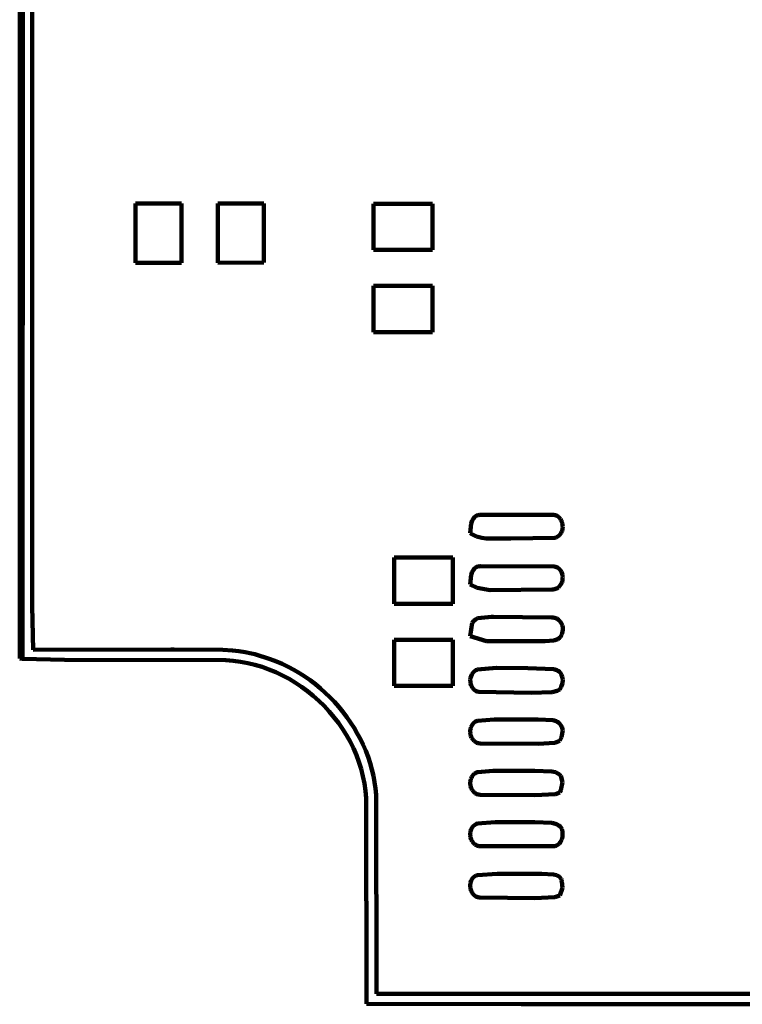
# Model space of a CAD drawing. Header units: millimetres. Extents: x 0 to 12.8, y 0 to 16.3.
# Tile 5 of 8: x 0 to 2.9, y 8.2 to 12.2. Entities that reach past the tile are written whole.
import ezdxf

# ---------------------------------------------------------------- set-up
doc = ezdxf.new("R2010")
doc.units = ezdxf.units.MM
for name, color, linetype, lineweight in [('color#00000060', 7, 'CONTINUOUS', 100), ('color#000000fe', 7, 'CONTINUOUS', 100), ('color#000000ff', 7, 'CONTINUOUS', 100)]:
    doc.layers.add(name, color=color, linetype=linetype, lineweight=lineweight)

msp = doc.modelspace()

# ---------------------------------------------------------------- linework, layer by layer
at = {"layer": 'color#00000060'}
for p, q in [((0, 9.6217), (0, 14.6943)), ((0.014, 13.6805), (0.0117, 9.6208)), ((0.0117, 9.6208), (0, 9.6217))]:
    msp.add_line(p, q, dxfattribs=at)
at = {"layer": 'color#000000fe'}
for p, q in [((0.0506, 14.4167), (0.0503, 9.8334)), ((0.0117, 9.6208), (0.014, 13.6805)), ((0.0503, 9.8334), (0.0545, 9.6573)), ((0.0545, 9.6573), (0.6111, 9.6585)), ((0.6111, 9.6585), (0.6242, 9.6584)), ((0.6242, 9.6584), (0.8212, 9.6573)), ((0.8212, 9.6573), (0.8604, 9.6543)), ((0.8604, 9.6543), (0.8864, 9.6513)), ((0.8864, 9.6513), (0.9122, 9.6472)), ((0.9122, 9.6472), (0.9379, 9.642)), ((0.9379, 9.642), (0.9506, 9.6389)), ((0.1815, 9.6167), (0.0117, 9.6208)), ((0.8332, 9.615), (0.1815, 9.6167)), ((0.8632, 9.6127), (0.8332, 9.615)), ((0.893, 9.6088), (0.8632, 9.6127)), ((0.9224, 9.6033), (0.893, 9.6088)), ((0.9515, 9.5962), (0.9224, 9.6033)), ((0.9506, 9.6389), (0.9633, 9.6355)), ((0.9633, 9.6355), (0.976, 9.6317)), ((0.976, 9.6317), (0.9886, 9.6275)), ((0.9886, 9.6275), (1.0136, 9.6193)), ((1.0136, 9.6193), (1.0381, 9.61)), ((1.0381, 9.61), (1.0623, 9.5996)), ((0.9801, 9.5876), (0.9515, 9.5962)), ((1.0083, 9.5776), (0.9801, 9.5876)), ((1.0359, 9.5661), (1.0083, 9.5776)), ((1.0629, 9.5533), (1.0359, 9.5661)), ((1.0623, 9.5996), (1.0859, 9.5882)), ((1.0859, 9.5882), (1.1091, 9.5759)), ((1.1091, 9.5759), (1.1318, 9.5626)), ((1.1318, 9.5626), (1.1539, 9.5484)), ((1.0893, 9.5392), (1.0629, 9.5533)), ((1.115, 9.5238), (1.0893, 9.5392)), ((1.1399, 9.5072), (1.115, 9.5238)), ((1.1539, 9.5484), (1.1754, 9.5334)), ((1.1754, 9.5334), (1.1963, 9.5174)), ((1.164, 9.4894), (1.1399, 9.5072)), ((1.1873, 9.4706), (1.164, 9.4894)), ((1.1963, 9.5174), (1.2166, 9.5007)), ((1.2166, 9.5007), (1.2362, 9.4832)), ((1.2362, 9.4832), (1.2551, 9.4649)), ((1.2097, 9.4506), (1.1873, 9.4706)), ((1.2311, 9.4297), (1.2097, 9.4506)), ((1.2551, 9.4649), (1.2733, 9.4459)), ((1.2733, 9.4459), (1.2907, 9.4262)), ((1.2515, 9.4077), (1.2311, 9.4297)), ((1.2709, 9.3849), (1.2515, 9.4077)), ((1.2907, 9.4262), (1.3074, 9.4059)), ((1.3074, 9.4059), (1.3232, 9.3849)), ((1.2891, 9.3612), (1.2709, 9.3849)), ((1.3232, 9.3849), (1.3382, 9.3633)), ((1.3382, 9.3633), (1.3524, 9.3412)), ((1.3062, 9.3366), (1.2891, 9.3612)), ((1.322, 9.3113), (1.3062, 9.3366)), ((1.3524, 9.3412), (1.3656, 9.3185)), ((1.3366, 9.2852), (1.322, 9.3113)), ((1.3498, 9.2585), (1.3366, 9.2852)), ((1.3656, 9.3185), (1.3779, 9.2954)), ((1.3779, 9.2954), (1.3892, 9.2717)), ((1.3617, 9.2311), (1.3498, 9.2585)), ((1.3892, 9.2717), (1.3996, 9.2477)), ((1.3996, 9.2477), (1.409, 9.2232)), ((1.3722, 9.2032), (1.3617, 9.2311)), ((1.3811, 9.1747), (1.3722, 9.2032)), ((1.409, 9.2232), (1.4173, 9.1983)), ((1.3885, 9.1457), (1.3811, 9.1747)), ((1.4173, 9.1983), (1.4245, 9.1731)), ((1.4245, 9.1731), (1.4306, 9.1476)), ((1.3944, 9.1163), (1.3885, 9.1457)), ((1.4306, 9.1476), (1.4357, 9.1218)), ((1.3986, 9.0865), (1.3944, 9.1163)), ((1.4011, 9.0564), (1.3986, 9.0865)), ((1.4357, 9.1218), (1.4395, 9.0957)), ((1.4395, 9.0957), (1.4422, 9.0695)), ((1.4034, 8.224), (1.4011, 9.0564)), ((1.4422, 9.0695), (1.4433, 8.2645)), ((1.4433, 8.2645), (4.1016, 8.2643)), ((2.0278, 8.2225), (1.4034, 8.224)), ((4.1406, 8.2246), (2.0278, 8.2225))]:
    msp.add_line(p, q, dxfattribs=at)
at = {"layer": 'color#000000ff'}
for p, q in [((0.4682, 11.4622), (0.6551, 11.4621)), ((0.4685, 11.2233), (0.4682, 11.4622)), ((0.6551, 11.4621), (0.655, 11.2233)), ((0.8011, 11.4623), (0.9877, 11.4622)), ((0.8014, 11.2232), (0.8011, 11.4623)), ((0.9877, 11.4622), (0.9878, 11.2234)), ((1.4311, 11.4618), (1.67, 11.4617)), ((1.4311, 11.2748), (1.4311, 11.4618)), ((1.67, 11.4617), (1.6699, 11.2748)), ((1.6699, 11.2748), (1.4311, 11.2748)), ((0.655, 11.2233), (0.4685, 11.2233)), ((0.9878, 11.2234), (0.8014, 11.2232)), ((1.4311, 11.129), (1.6703, 11.1289)), ((1.4312, 10.942), (1.4311, 11.129)), ((1.6703, 11.1289), (1.67, 10.942)), ((1.67, 10.942), (1.4312, 10.942)), ((1.844, 10.1971), (1.8496, 10.2001)), ((1.8496, 10.2001), (1.8527, 10.2013)), ((1.8527, 10.2013), (1.856, 10.2022)), ((1.856, 10.2022), (1.8596, 10.2028)), ((1.8596, 10.2028), (1.8633, 10.2032)), ((1.8633, 10.2032), (2.1505, 10.2036)), ((2.1505, 10.2036), (2.1558, 10.2036)), ((2.1558, 10.2036), (2.1609, 10.2031)), ((2.1609, 10.2031), (2.1655, 10.202)), ((2.1655, 10.202), (2.1699, 10.2005)), ((2.1699, 10.2005), (2.174, 10.1984)), ((1.8215, 10.129), (1.8256, 10.1685)), ((1.8256, 10.1685), (1.8301, 10.1807)), ((1.8301, 10.1807), (1.8351, 10.1887)), ((1.8351, 10.1887), (1.8392, 10.1933)), ((1.8392, 10.1933), (1.844, 10.1971)), ((2.174, 10.1984), (2.1777, 10.1959)), ((2.1777, 10.1959), (2.1811, 10.1931)), ((2.1811, 10.1931), (2.1842, 10.1899)), ((2.1842, 10.1899), (2.1869, 10.1863)), ((2.1869, 10.1863), (2.1893, 10.1825)), ((2.1893, 10.1825), (2.1914, 10.1785)), ((2.1914, 10.1785), (2.1931, 10.1743)), ((2.1931, 10.1743), (2.1945, 10.1699)), ((2.1945, 10.1699), (2.1954, 10.1654)), ((2.1954, 10.1654), (2.1961, 10.1608)), ((2.1961, 10.1608), (2.1963, 10.1562)), ((1.8266, 10.1258), (1.8215, 10.129)), ((1.837, 10.1202), (1.8266, 10.1258)), ((1.8477, 10.1158), (1.837, 10.1202)), ((2.1815, 10.1193), (2.1779, 10.1164)), ((2.1848, 10.1225), (2.1815, 10.1193)), ((2.1876, 10.126), (2.1848, 10.1225)), ((2.19, 10.1298), (2.1876, 10.126)), ((2.192, 10.1339), (2.19, 10.1298)), ((2.1937, 10.1381), (2.192, 10.1339)), ((2.1949, 10.1425), (2.1937, 10.1381)), ((2.1958, 10.147), (2.1949, 10.1425)), ((2.1962, 10.1516), (2.1958, 10.147)), ((2.1963, 10.1562), (2.1962, 10.1516)), ((1.8586, 10.1123), (1.8477, 10.1158)), ((1.8698, 10.1097), (1.8586, 10.1123)), ((1.8869, 10.1073), (1.8698, 10.1097)), ((1.9861, 10.1067), (1.8869, 10.1073)), ((2.1645, 10.1102), (1.9861, 10.1067)), ((2.1694, 10.1118), (2.1645, 10.1102)), ((2.1739, 10.1139), (2.1694, 10.1118)), ((2.1779, 10.1164), (2.1739, 10.1139)), ((1.514, 9.8433), (1.5141, 10.0305)), ((1.5141, 10.0305), (1.7525, 10.0303)), ((1.7525, 10.0303), (1.7525, 9.8435)), ((1.8215, 9.9209), (1.8256, 9.9606)), ((1.8256, 9.9606), (1.8301, 9.9729)), ((1.8301, 9.9729), (1.835, 9.9809)), ((1.835, 9.9809), (1.839, 9.9855)), ((1.839, 9.9855), (1.8439, 9.9894)), ((1.8439, 9.9894), (1.8495, 9.9925)), ((1.8495, 9.9925), (1.8526, 9.9936)), ((1.8526, 9.9936), (1.8559, 9.9946)), ((1.8559, 9.9946), (1.8595, 9.9952)), ((1.8595, 9.9952), (1.8633, 9.9956)), ((1.8633, 9.9956), (2.1618, 9.9942)), ((2.1618, 9.9942), (2.1669, 9.9931)), ((2.1669, 9.9931), (2.1715, 9.9914)), ((2.1715, 9.9914), (2.1758, 9.9893)), ((2.1758, 9.9893), (2.1796, 9.9867)), ((2.1796, 9.9867), (2.1831, 9.9837)), ((2.1831, 9.9837), (2.1861, 9.9804)), ((2.1861, 9.9804), (2.1887, 9.9768)), ((2.1887, 9.9768), (2.191, 9.9728)), ((2.191, 9.9728), (2.1928, 9.9687)), ((2.1928, 9.9687), (2.1943, 9.9644)), ((2.1943, 9.9644), (2.1953, 9.9599)), ((1.8507, 9.907), (1.8215, 9.9209)), ((2.1903, 9.9236), (2.1881, 9.9197)), ((2.1922, 9.9278), (2.1903, 9.9236)), ((2.1938, 9.9322), (2.1922, 9.9278)), ((2.195, 9.9367), (2.1938, 9.9322)), ((2.1958, 9.9413), (2.195, 9.9367)), ((2.1953, 9.9599), (2.196, 9.9553)), ((2.1962, 9.9459), (2.1958, 9.9413)), ((2.196, 9.9553), (2.1963, 9.9506)), ((2.1963, 9.9506), (2.1962, 9.9459)), ((1.9025, 9.8986), (1.8507, 9.907)), ((2.1524, 9.9011), (1.9025, 9.8986)), ((2.1576, 9.9011), (2.1524, 9.9011)), ((2.1626, 9.9018), (2.1576, 9.9011)), ((2.1673, 9.903), (2.1626, 9.9018)), ((2.1716, 9.9047), (2.1673, 9.903)), ((2.1755, 9.9069), (2.1716, 9.9047)), ((2.1792, 9.9096), (2.1755, 9.9069)), ((2.1825, 9.9126), (2.1792, 9.9096)), ((2.1854, 9.916), (2.1825, 9.9126)), ((2.1881, 9.9197), (2.1854, 9.916)), ((1.7525, 9.8435), (1.514, 9.8433)), ((1.8217, 9.7126), (1.8295, 9.7655)), ((1.8295, 9.7655), (1.8363, 9.7745)), ((1.8363, 9.7745), (1.8431, 9.7801)), ((1.8431, 9.7801), (1.8532, 9.7852)), ((1.8532, 9.7852), (1.9077, 9.7896)), ((1.9077, 9.7896), (1.9161, 9.7901)), ((1.9161, 9.7901), (2.1512, 9.788)), ((2.1512, 9.788), (2.1576, 9.7876)), ((2.1576, 9.7876), (2.1638, 9.7864)), ((2.1638, 9.7864), (2.1723, 9.7829)), ((2.1723, 9.7829), (2.1798, 9.7778)), ((2.1798, 9.7778), (2.1862, 9.7713)), ((2.1862, 9.7713), (2.1913, 9.7638)), ((2.1913, 9.7638), (2.1949, 9.7554)), ((2.194, 9.7248), (2.1924, 9.7187)), ((2.1959, 9.731), (2.194, 9.7248)), ((2.1949, 9.7554), (2.1968, 9.7464)), ((2.1969, 9.7372), (2.1959, 9.731)), ((2.1968, 9.7464), (2.1969, 9.7372)), ((1.514, 9.6976), (1.7525, 9.6974)), ((1.5141, 9.5105), (1.514, 9.6976)), ((1.7525, 9.6974), (1.7525, 9.5107)), ((1.8883, 9.6916), (1.8217, 9.7126)), ((2.1257, 9.6915), (1.8883, 9.6916)), ((2.1602, 9.6947), (2.1257, 9.6915)), ((2.1763, 9.7003), (2.1602, 9.6947)), ((2.1831, 9.7049), (2.1763, 9.7003)), ((2.1869, 9.7088), (2.1831, 9.7049)), ((2.19, 9.7133), (2.1869, 9.7088)), ((2.1924, 9.7187), (2.19, 9.7133)), ((1.8309, 9.5606), (1.8332, 9.5637)), ((1.8332, 9.5637), (1.8357, 9.5667)), ((1.8357, 9.5667), (1.8385, 9.5694)), ((1.8385, 9.5694), (1.8415, 9.5718)), ((1.8415, 9.5718), (1.8449, 9.5741)), ((1.8449, 9.5741), (1.8484, 9.576)), ((1.8484, 9.576), (1.8523, 9.5777)), ((1.8523, 9.5777), (1.9291, 9.5833)), ((1.9291, 9.5833), (2.0554, 9.5828)), ((2.0554, 9.5828), (2.1606, 9.5785)), ((2.1606, 9.5785), (2.1722, 9.575)), ((2.1722, 9.575), (2.178, 9.5717)), ((2.178, 9.5717), (2.1829, 9.5677)), ((2.1829, 9.5677), (2.187, 9.5632)), ((2.187, 9.5632), (2.1918, 9.5555)), ((1.8227, 9.5354), (1.8237, 9.5431)), ((1.8228, 9.5278), (1.8227, 9.5354)), ((1.824, 9.5202), (1.8228, 9.5278)), ((1.8237, 9.5431), (1.8258, 9.5504)), ((1.8258, 9.5504), (1.8289, 9.5574)), ((1.8289, 9.5574), (1.8309, 9.5606)), ((2.1953, 9.5223), (2.1906, 9.5073)), ((2.1918, 9.5555), (2.1948, 9.547)), ((2.1948, 9.547), (2.1964, 9.5348)), ((2.1964, 9.5348), (2.1953, 9.5223)), ((1.7525, 9.5107), (1.5141, 9.5105)), ((1.8262, 9.5129), (1.824, 9.5202)), ((1.8296, 9.506), (1.8262, 9.5129)), ((1.8317, 9.5028), (1.8296, 9.506)), ((1.8341, 9.4997), (1.8317, 9.5028)), ((1.8367, 9.4968), (1.8341, 9.4997)), ((1.8396, 9.4942), (1.8367, 9.4968)), ((1.8428, 9.4918), (1.8396, 9.4942)), ((1.8463, 9.4896), (1.8428, 9.4918)), ((1.8501, 9.4878), (1.8463, 9.4896)), ((1.8576, 9.4868), (1.8501, 9.4878)), ((2.0694, 9.4832), (1.8576, 9.4868)), ((2.1541, 9.4859), (2.0694, 9.4832)), ((2.1733, 9.4913), (2.1541, 9.4859)), ((2.1843, 9.4966), (2.1733, 9.4913)), ((2.1906, 9.5073), (2.1843, 9.4966)), ((1.8366, 9.3611), (1.8399, 9.3638)), ((1.8399, 9.3638), (1.8436, 9.3662)), ((1.8436, 9.3662), (1.8476, 9.3681)), ((1.8476, 9.3681), (1.852, 9.3697)), ((1.852, 9.3697), (1.9194, 9.3749)), ((1.9194, 9.3749), (2.0976, 9.3749)), ((2.0976, 9.3749), (2.1577, 9.3721)), ((2.1577, 9.3721), (2.17, 9.368)), ((2.17, 9.368), (2.1756, 9.365)), ((2.1756, 9.365), (2.1809, 9.361)), ((1.8225, 9.3265), (1.8227, 9.3309)), ((1.8226, 9.3221), (1.8225, 9.3265)), ((1.8227, 9.3309), (1.8233, 9.3352)), ((1.8233, 9.3352), (1.8242, 9.3394)), ((1.8242, 9.3394), (1.8254, 9.3435)), ((1.8254, 9.3435), (1.8269, 9.3475)), ((1.8269, 9.3475), (1.8288, 9.3512)), ((1.8288, 9.3512), (1.8311, 9.3548)), ((1.8311, 9.3548), (1.8337, 9.3581)), ((1.8337, 9.3581), (1.8366, 9.3611)), ((2.1809, 9.361), (2.1856, 9.3562)), ((2.1856, 9.3562), (2.1878, 9.3534)), ((2.1878, 9.3534), (2.193, 9.3451)), ((2.1964, 9.3315), (2.1918, 9.3031)), ((2.193, 9.3451), (2.1964, 9.3315)), ((1.8231, 9.3178), (1.8226, 9.3221)), ((1.8238, 9.3135), (1.8231, 9.3178)), ((1.8249, 9.3093), (1.8238, 9.3135)), ((1.8263, 9.3052), (1.8249, 9.3093)), ((1.828, 9.3013), (1.8263, 9.3052)), ((1.83, 9.2975), (1.828, 9.3013)), ((1.8323, 9.294), (1.83, 9.2975)), ((1.835, 9.2908), (1.8323, 9.294)), ((1.8379, 9.2878), (1.835, 9.2908)), ((1.8411, 9.2852), (1.8379, 9.2878)), ((1.8447, 9.2829), (1.8411, 9.2852)), ((1.8485, 9.2811), (1.8447, 9.2829)), ((2.1844, 9.2881), (2.1645, 9.2803)), ((2.1918, 9.3031), (2.1844, 9.2881)), ((1.8526, 9.2796), (1.8485, 9.2811)), ((1.857, 9.2787), (1.8526, 9.2796)), ((1.8616, 9.2782), (1.857, 9.2787)), ((2.0973, 9.2762), (1.8616, 9.2782)), ((2.1645, 9.2803), (2.0973, 9.2762)), ((1.8516, 9.1617), (1.9152, 9.167)), ((1.9152, 9.167), (2.0834, 9.1669)), ((2.0834, 9.1669), (2.1522, 9.1649)), ((2.1522, 9.1649), (2.1667, 9.1611)), ((1.8227, 9.1227), (1.8232, 9.127)), ((1.8232, 9.127), (1.8241, 9.1312)), ((1.8241, 9.1312), (1.8253, 9.1353)), ((1.8253, 9.1353), (1.8268, 9.1392)), ((1.8268, 9.1392), (1.8287, 9.143)), ((1.8287, 9.143), (1.8309, 9.1466)), ((1.8309, 9.1466), (1.8334, 9.1499)), ((1.8334, 9.1499), (1.8364, 9.153)), ((1.8364, 9.153), (1.8396, 9.1557)), ((1.8396, 9.1557), (1.8433, 9.1581)), ((1.8433, 9.1581), (1.8472, 9.1601)), ((1.8472, 9.1601), (1.8516, 9.1617)), ((2.1667, 9.1611), (2.1768, 9.1565)), ((2.1768, 9.1565), (2.1832, 9.1523)), ((2.1832, 9.1523), (2.1891, 9.1472)), ((2.1891, 9.1472), (2.1958, 9.1214)), ((1.8225, 9.1183), (1.8227, 9.1227)), ((1.8227, 9.114), (1.8225, 9.1183)), ((1.8231, 9.1097), (1.8227, 9.114)), ((1.8239, 9.1054), (1.8231, 9.1097)), ((1.825, 9.1012), (1.8239, 9.1054)), ((1.8264, 9.0972), (1.825, 9.1012)), ((1.8282, 9.0933), (1.8264, 9.0972)), ((1.8302, 9.0896), (1.8282, 9.0933)), ((1.8325, 9.0861), (1.8302, 9.0896)), ((1.8352, 9.0829), (1.8325, 9.0861)), ((2.1891, 9.0884), (2.1843, 9.0798)), ((2.1958, 9.1214), (2.1891, 9.0884)), ((1.8381, 9.08), (1.8352, 9.0829)), ((1.8414, 9.0774), (1.8381, 9.08)), ((1.8449, 9.0751), (1.8414, 9.0774)), ((1.8488, 9.0733), (1.8449, 9.0751)), ((1.8529, 9.0719), (1.8488, 9.0733)), ((1.8573, 9.0709), (1.8529, 9.0719)), ((1.8619, 9.0705), (1.8573, 9.0709)), ((2.0832, 9.0681), (1.8619, 9.0705)), ((2.1678, 9.0732), (2.0832, 9.0681)), ((2.1843, 9.0798), (2.1678, 9.0732)), ((1.824, 8.9231), (1.8252, 8.9272)), ((1.8252, 8.9272), (1.8267, 8.9312)), ((1.8267, 8.9312), (1.8286, 8.9349)), ((1.8286, 8.9349), (1.8308, 8.9385)), ((1.8308, 8.9385), (1.8333, 8.9419)), ((1.8333, 8.9419), (1.8362, 8.9449)), ((1.8362, 8.9449), (1.8395, 8.9477)), ((1.8395, 8.9477), (1.8431, 8.95)), ((1.8431, 8.95), (1.8471, 8.9521)), ((1.8471, 8.9521), (1.8514, 8.9537)), ((1.8514, 8.9537), (1.9231, 8.959)), ((1.9231, 8.959), (2.0834, 8.9588)), ((2.0834, 8.9588), (2.1525, 8.9568)), ((2.1525, 8.9568), (2.1669, 8.9531)), ((2.1669, 8.9531), (2.1738, 8.9501)), ((2.1738, 8.9501), (2.1802, 8.9463)), ((2.1802, 8.9463), (2.1863, 8.9415)), ((2.1863, 8.9415), (2.1892, 8.9388)), ((2.1892, 8.9388), (2.1922, 8.9324)), ((2.1922, 8.9324), (2.195, 8.922)), ((1.8225, 8.9102), (1.8227, 8.9146)), ((1.8226, 8.9059), (1.8225, 8.9102)), ((1.8231, 8.9016), (1.8226, 8.9059)), ((1.8227, 8.9146), (1.8232, 8.9189)), ((1.8239, 8.8973), (1.8231, 8.9016)), ((1.8232, 8.9189), (1.824, 8.9231)), ((1.825, 8.8931), (1.8239, 8.8973)), ((1.8264, 8.8891), (1.825, 8.8931)), ((1.8282, 8.8852), (1.8264, 8.8891)), ((1.8302, 8.8815), (1.8282, 8.8852)), ((2.1929, 8.8898), (2.1902, 8.8834)), ((2.1954, 8.9002), (2.1929, 8.8898)), ((2.195, 8.922), (2.1961, 8.9111)), ((2.1961, 8.9111), (2.1954, 8.9002)), ((1.8326, 8.8781), (1.8302, 8.8815)), ((1.8353, 8.8749), (1.8326, 8.8781)), ((1.8382, 8.872), (1.8353, 8.8749)), ((1.8415, 8.8694), (1.8382, 8.872)), ((1.845, 8.8672), (1.8415, 8.8694)), ((1.8489, 8.8653), (1.845, 8.8672)), ((1.853, 8.864), (1.8489, 8.8653)), ((1.8574, 8.863), (1.853, 8.864)), ((1.8621, 8.8626), (1.8574, 8.863)), ((2.1529, 8.8621), (1.8621, 8.8626)), ((2.157, 8.862), (2.1529, 8.8621)), ((2.1609, 8.8622), (2.157, 8.862)), ((2.1646, 8.8628), (2.1609, 8.8622)), ((2.1681, 8.8637), (2.1646, 8.8628)), ((2.1714, 8.8648), (2.1681, 8.8637)), ((2.1744, 8.8663), (2.1714, 8.8648)), ((2.1773, 8.8681), (2.1744, 8.8663)), ((2.18, 8.8701), (2.1773, 8.8681)), ((2.1824, 8.8724), (2.18, 8.8701)), ((2.1867, 8.8775), (2.1824, 8.8724)), ((2.1902, 8.8834), (2.1867, 8.8775)), ((1.8266, 8.723), (1.8285, 8.7268)), ((1.8285, 8.7268), (1.8307, 8.7304)), ((1.8307, 8.7304), (1.8332, 8.7338)), ((1.8332, 8.7338), (1.8361, 8.7368)), ((1.8361, 8.7368), (1.8394, 8.7396)), ((1.8394, 8.7396), (1.843, 8.742)), ((1.843, 8.742), (1.8469, 8.744)), ((1.8469, 8.744), (1.8513, 8.7456)), ((1.8513, 8.7456), (1.9318, 8.751)), ((1.9318, 8.751), (2.1117, 8.7506)), ((2.1117, 8.7506), (2.1585, 8.7483)), ((2.1585, 8.7483), (2.1712, 8.7452)), ((2.1712, 8.7452), (2.1769, 8.7426)), ((2.1769, 8.7426), (2.1819, 8.7392)), ((2.1819, 8.7392), (2.1841, 8.7372)), ((2.1841, 8.7372), (2.1861, 8.7349)), ((2.1861, 8.7349), (2.188, 8.7324)), ((2.188, 8.7324), (2.1896, 8.7296)), ((2.1896, 8.7296), (2.1909, 8.7265)), ((2.1909, 8.7265), (2.192, 8.7231)), ((1.8225, 8.7021), (1.8226, 8.7065)), ((1.8226, 8.6978), (1.8225, 8.7021)), ((1.8226, 8.7065), (1.8231, 8.7108)), ((1.8231, 8.6935), (1.8226, 8.6978)), ((1.8231, 8.7108), (1.824, 8.715)), ((1.8239, 8.6892), (1.8231, 8.6935)), ((1.825, 8.685), (1.8239, 8.6892)), ((1.824, 8.715), (1.8251, 8.7191)), ((1.8265, 8.681), (1.825, 8.685)), ((1.8251, 8.7191), (1.8266, 8.723)), ((2.1954, 8.6937), (2.1842, 8.6633)), ((2.192, 8.7231), (2.1928, 8.7194)), ((2.1928, 8.7194), (2.1954, 8.6937)), ((1.8282, 8.6771), (1.8265, 8.681)), ((1.8303, 8.6734), (1.8282, 8.6771)), ((1.8327, 8.67), (1.8303, 8.6734)), ((1.8353, 8.6668), (1.8327, 8.67)), ((1.8383, 8.6639), (1.8353, 8.6668)), ((1.8416, 8.6613), (1.8383, 8.6639)), ((1.8451, 8.6591), (1.8416, 8.6613)), ((1.849, 8.6573), (1.8451, 8.6591)), ((1.8531, 8.6559), (1.849, 8.6573)), ((1.8576, 8.655), (1.8531, 8.6559)), ((1.8623, 8.6545), (1.8576, 8.655)), ((2.0832, 8.6521), (1.8623, 8.6545)), ((2.1642, 8.6561), (2.0832, 8.6521)), ((2.1842, 8.6633), (2.1642, 8.6561))]:
    msp.add_line(p, q, dxfattribs=at)

doc.saveas('drawing.dxf')
